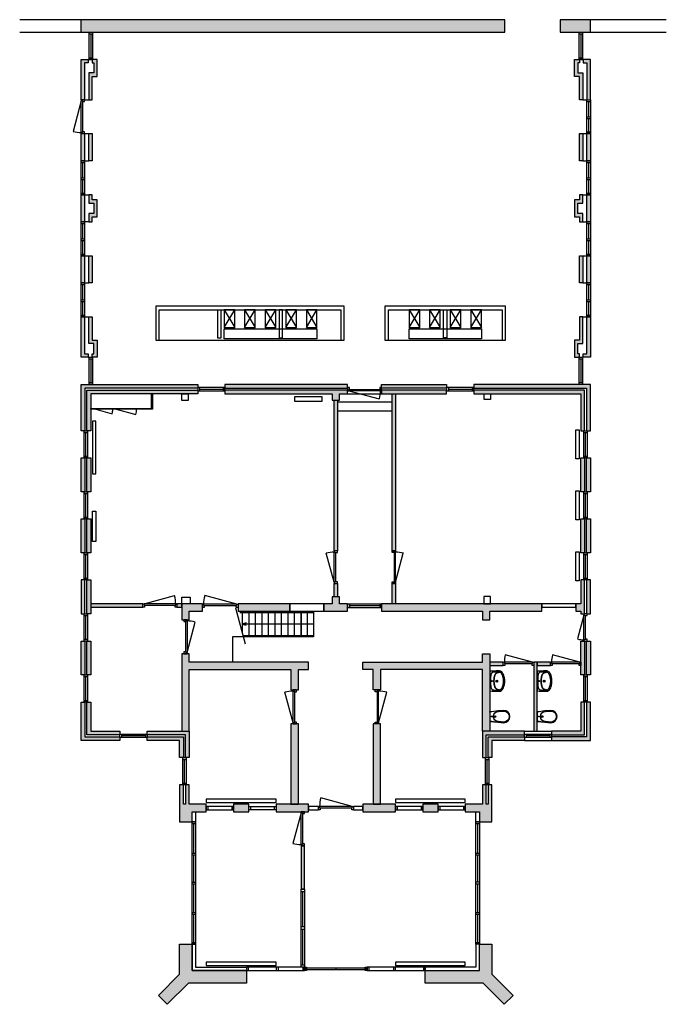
# Model space of a CAD drawing. Header units: millimetres. Extents: x 21289 to 40338, y 44386 to 73412.
import ezdxf

# ---------------------------------------------------------------- set-up
doc = ezdxf.new("R2010")
doc.units = ezdxf.units.MM
doc.header["$LTSCALE"] = 100
for name, color, linetype in [('AA21----_BUITENWAND', 252, 'Continuous'), ('AA22----_BINNENWAND', 254, 'Continuous'), ('AL21----_BUITENWAND', 3, 'Continuous'), ('AL22----_BINNENWAND', 2, 'Continuous'), ('AL24----_TRAPPEN', 7, 'Continuous'), ('AL31----_BUITENKOZIJNEN', 1, 'Continuous'), ('AL32----_BINNENKOZIJNEN', 1, 'Continuous'), ('AL51----_RADIATOREN', 8, 'Continuous'), ('AL72----_BALIE', 240, 'Continuous'), ('AL74----_SANITAIR', 7, 'Continuous')]:
    doc.layers.add(name, color=color, linetype=linetype)

# ---------------------------------------------------------------- blocks, each defined once
blk = doc.blocks.new('*U1')
at = {"layer": 'AL32----_BINNENKOZIJNEN'}
blk.add_lwpolyline([(-35, 50), (-962, 298)], dxfattribs=at)
for points in [[(-1030, 50), (-995, 50), (-995, 9), (-980, 9), (-980, -50), (-1030, -50)], [(-995, 9), (-35, 9), (-35, 50), (-995, 50)], [(-50, -50), (-50, 9), (-35, 9), (-35, 50), (0, 50), (0, -50)]]:
    blk.add_lwpolyline(points, close=True, dxfattribs=at)
blk.add_arc((-35, 50), 960, 165, 180, dxfattribs=at)
blk = doc.blocks.new('*U3')
at = {"layer": 'AL32----_BINNENKOZIJNEN'}
for points in [[(-1000, -50), (-965, -50), (-965, -9), (-950, -9), (-950, 50), (-1000, 50)], [(-50, 50), (-50, -9), (-35, -9), (-35, -50), (0, -50), (0, 50)], [(-965, -9), (-35, -9), (-35, -50), (-965, -50)]]:
    blk.add_lwpolyline(points, close=True, dxfattribs=at)
blk.add_lwpolyline([(-965, -50), (-67, -291)], dxfattribs=at)
blk.add_arc((-965, -50), 930, 345, 0, dxfattribs=at)
blk = doc.blocks.new('*U5')
at = {"layer": 'AL32----_BINNENKOZIJNEN'}
for points in [[(-1000, -50), (-965, -50), (-965, -9), (-950, -9), (-950, 50), (-1000, 50)], [(-50, 50), (-50, -9), (-35, -9), (-35, -50), (0, -50), (0, 50)], [(-965, -9), (-35, -9), (-35, -50), (-965, -50)]]:
    blk.add_lwpolyline(points, close=True, dxfattribs=at)
blk.add_lwpolyline([(-35, -50), (-933, -291)], dxfattribs=at)
blk.add_arc((-35, -50), 930, 180, 195, dxfattribs=at)
blk = doc.blocks.new('*U4')
at = {"layer": 'AL32----_BINNENKOZIJNEN'}
blk.add_lwpolyline([(-35, 50), (-933, 291)], dxfattribs=at)
for points in [[(-1000, 50), (-965, 50), (-965, 9), (-950, 9), (-950, -50), (-1000, -50)], [(-965, 9), (-35, 9), (-35, 50), (-965, 50)], [(-50, -50), (-50, 9), (-35, 9), (-35, 50), (0, 50), (0, -50)]]:
    blk.add_lwpolyline(points, close=True, dxfattribs=at)
blk.add_arc((-35, 50), 930, 165, 180, dxfattribs=at)
blk = doc.blocks.new('*U7')
at = {"layer": 'AL32----_BINNENKOZIJNEN'}
for points in [[(-900, 50), (-865, 50), (-865, 9), (-850, 9), (-850, -50), (-900, -50)], [(-865, 9), (-35, 9), (-35, 50), (-865, 50)], [(-50, -50), (-50, 9), (-35, 9), (-35, 50), (0, 50), (0, -50)]]:
    blk.add_lwpolyline(points, close=True, dxfattribs=at)
blk.add_lwpolyline([(-35, 50), (-837, 265)], dxfattribs=at)
blk.add_arc((-35, 50), 830, 165, 180, dxfattribs=at)
blk = doc.blocks.new('*U9')
at = {"layer": 'AL32----_BINNENKOZIJNEN'}
blk.add_lwpolyline([(-35, 50), (-982, 304)], dxfattribs=at)
for points in [[(-1050, 50), (-1015, 50), (-1015, 9), (-1000, 9), (-1000, -50), (-1050, -50)], [(-1015, 9), (-35, 9), (-35, 50), (-1015, 50)], [(-50, -50), (-50, 9), (-35, 9), (-35, 50), (0, 50), (0, -50)]]:
    blk.add_lwpolyline(points, close=True, dxfattribs=at)
blk.add_arc((-35, 50), 980, 165, 180.0038, dxfattribs=at)
blk = doc.blocks.new('*U10')
at = {"layer": 'AL32----_BINNENKOZIJNEN'}
blk.add_lwpolyline([(-965, 50), (-67, 291)], dxfattribs=at)
for points in [[(-1000, 50), (-965, 50), (-965, 9), (-950, 9), (-950, -50), (-1000, -50)], [(-965, 9), (-35, 9), (-35, 50), (-965, 50)], [(-50, -50), (-50, 9), (-35, 9), (-35, 50), (0, 50), (0, -50)]]:
    blk.add_lwpolyline(points, close=True, dxfattribs=at)
blk.add_arc((-965, 50), 930, 0, 15, dxfattribs=at)
blk = doc.blocks.new('*U12')
at = {"layer": 'AL31----_BUITENKOZIJNEN'}
for points in [[(-800, -50), (-765, -50), (-765, -9), (-750, -9), (-750, 50), (-800, 50)], [(-50, 50), (-50, -9), (-35, -9), (-35, -50), (0, -50), (0, 50)], [(-765, -9), (-35, -9), (-35, -50), (-765, -50)]]:
    blk.add_lwpolyline(points, close=True, dxfattribs=at)
blk.add_lwpolyline([(-765, -50), (-60, -239)], dxfattribs=at)
blk.add_arc((-765, -50), 730, 345, 0, dxfattribs=at)
blk = doc.blocks.new('*U14')
at = {"layer": 'AL31----_BUITENKOZIJNEN'}
for points in [[(-1000, -50), (-965, -50), (-965, -9), (-950, -9), (-950, 50), (-1000, 50)], [(-50, 50), (-50, -9), (-35, -9), (-35, -50), (0, -50), (0, 50)], [(-965, -9), (-35, -9), (-35, -50), (-965, -50)]]:
    blk.add_lwpolyline(points, close=True, dxfattribs=at)
blk.add_lwpolyline([(-965, -50), (-67, -291)], dxfattribs=at)
blk.add_arc((-965, -50), 930, 345, 0, dxfattribs=at)
blk = doc.blocks.new('*U16')
at = {"layer": 'AL32----_BINNENKOZIJNEN'}
for points in [[(-960, -50), (-925, -50), (-925, -9), (-910, -9), (-910, 50), (-960, 50)], [(-50, 50), (-50, -9), (-35, -9), (-35, -50), (0, -50), (0, 50)], [(-925, -9), (-35, -9), (-35, -50), (-925, -50)]]:
    blk.add_lwpolyline(points, close=True, dxfattribs=at)
blk.add_lwpolyline([(-35, -50), (-895, -280)], dxfattribs=at)
blk.add_arc((-35, -50), 890, 180, 195, dxfattribs=at)
blk = doc.blocks.new('*U17')
at = {"layer": 'AL32----_BINNENKOZIJNEN'}
for points in [[(-960, 50), (-925, 50), (-925, 9), (-910, 9), (-910, -50), (-960, -50)], [(-925, 9), (-35, 9), (-35, 50), (-925, 50)], [(-50, -50), (-50, 9), (-35, 9), (-35, 50), (0, 50), (0, -50)]]:
    blk.add_lwpolyline(points, close=True, dxfattribs=at)
blk.add_lwpolyline([(-35, 50), (-895, 280)], dxfattribs=at)
blk.add_arc((-35, 50), 890, 165, 180, dxfattribs=at)
blk = doc.blocks.new('*U19')
at = {"layer": 'AL31----_BUITENKOZIJNEN'}
for points in [[(-1800, 50), (-1765, 50), (-1765, -50), (-1800, -50)], [(-1765, 21), (-1765, -21), (-35, -21), (-35, 21)], [(-35, 50), (0, 50), (0, -50), (-35, -50)]]:
    blk.add_lwpolyline(points, close=True, dxfattribs=at)
blk.add_lwpolyline([(-900, 21), (-900, -21)], dxfattribs=at)
blk = doc.blocks.new('WC 17 (R)')
at = {"layer": 'AL74----_SANITAIR'}
for points in [[(407, 182), (232, 169), (0, 125), (0, -125), (232, -169), (408, -182, 0.999913)], [(62, 0, -1), (37, 0, -1)], [(250, 150), (407, 162, -1), (407, -162), (250, -150, -1)], [(175, 0, -1), (125, 0, -1)]]:
    blk.add_lwpolyline(points, format="xyb", close=True, dxfattribs=at)
for points in [[(0, 125), (0, 150), (232, 169)], [(0, -125), (0, -150), (232, -169)]]:
    blk.add_lwpolyline(points, dxfattribs=at)
blk = doc.blocks.new('WT 04 (R)')
at = {"color": 3}
for centre, radius, start, end in [((266, 164), 136, 44.6333, 93.716), ((257, 300), 1.091783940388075e-11, 92.5317, 90.2017)]:
    blk.add_arc(centre, radius, start, end, dxfattribs=at)
at = {"layer": 'AL74----_SANITAIR'}
for points in [[(257, 300, 0.030203), (0, 289), (0, -289, 0.030203), (257, -300, 0.217499), (363, -260, 0.107077), (423, -127, 0.043293), (438, -11), (438, 11, 0.043293), (423, 127, 0.107077), (363, 260, 0.217499)], [(72, 0, -1), (41, 0, -1)], [(233, 0, -1), (176, 0, -1)], [(227, 0, -1), (182, 0, -1)]]:
    blk.add_lwpolyline(points, format="xyb", close=True, dxfattribs=at)
for points in [[(119, 20), (120, 34), (121, 47), (122, 58), (123, 68), (124, 76), (125, 84), (126, 91), (127, 98), (128, 104), (129, 111), (130, 116), (131, 122), (132, 127), (133, 132), (134, 138), (136, 143), (137, 147), (139, 152), (140, 157), (142, 162), (143, 166), (145, 171), (146, 175), (148, 180), (150, 184), (152, 188), (154, 192), (156, 196), (158, 200), (160, 204), (163, 208), (166, 211), (169, 215), (172, 218), (175, 221), (178, 224), (181, 227), (185, 230), (188, 233), (192, 235), (195, 238), (199, 240), (203, 242), (206, 245), (211, 247), (215, 248), (220, 250), (225, 252), (230, 254), (236, 256), (243, 257), (251, 259), (259, 260), (269, 261), (279, 263), (277, 263), (272, 264), (267, 264), (261, 265), (255, 265), (249, 266), (242, 266), (235, 267), (227, 267), (219, 267), (211, 267), (203, 267), (195, 267), (187, 268), (180, 267), (172, 267), (164, 267), (157, 267), (150, 267), (143, 267), (137, 267), (130, 266), (125, 266), (119, 266), (115, 266), (110, 265), (106, 265), (102, 265), (98, 264), (94, 263), (91, 263), (88, 262), (84, 261), (81, 260), (79, 258), (76, 257), (73, 255), (70, 254), (67, 252), (65, 250), (62, 248), (59, 245), (57, 243), (54, 240), (52, 238), (49, 235), (47, 232), (44, 228), (42, 225), (40, 221), (38, 217), (36, 213), (35, 209), (33, 204), (31, 200), (30, 195), (29, 190), (28, 184), (27, 179), (26, 172), (25, 166), (24, 159), (23, 151), (22, 143), (22, 135), (21, 126), (21, 117), (20, 108), (20, 98), (20, 88), (20, 78), (20, 68), (19, 58), (19, 48), (19, 39), (19, 31), (19, 23), (19, 17), (19, 12), (19, 9), (19, 6), (19, 2), (19, -1), (19, -12), (19, -24), (20, -37), (20, -50), (20, -64), (20, -77), (21, -89), (21, -101), (22, -112), (22, -122), (23, -131), (23, -140), (24, -148), (25, -155), (26, -162), (27, -169), (28, -175), (29, -181), (30, -186), (31, -191), (33, -196), (34, -201), (36, -205), (38, -209), (40, -213), (42, -217), (44, -221), (46, -224), (48, -228), (51, -231), (53, -234), (56, -237), (58, -239), (61, -242), (64, -244), (66, -246), (69, -248), (72, -250), (75, -251), (77, -253), (80, -254), (83, -256), (86, -257), (89, -258), (92, -259), (96, -259), (99, -260), (103, -260), (107, -261), (112, -261), (116, -262), (121, -262), (126, -262), (132, -262), (138, -262), (145, -262), (151, -263), (158, -263), (166, -263), (173, -263), (181, -263), (189, -263), (197, -263), (205, -263), (213, -262), (221, -262), (229, -262), (236, -262), (243, -261), (250, -261), (257, -260), (263, -260), (268, -259), (273, -258), (278, -258), (281, -257), (271, -256), (261, -255), (252, -254), (244, -252), (238, -251), (232, -249), (226, -247), (221, -245), (216, -244), (212, -242), (208, -240), (204, -238), (200, -235), (197, -233), (193, -231), (190, -228), (186, -226), (183, -223), (179, -220), (176, -217), (173, -214), (170, -210), (167, -207), (164, -203), (162, -200), (159, -196), (157, -192), (155, -188), (153, -184), (151, -179), (149, -175), (147, -171), (146, -166), (144, -162), (143, -157), (141, -153), (139, -148), (138, -143), (137, -138), (135, -133), (134, -128), (133, -123), (132, -118), (131, -112), (129, -106), (128, -100), (127, -94), (126, -87), (125, -80), (124, -72), (123, -63), (122, -54), (121, -43), (120, -30), (119, -16), (118, 2)], [(401, -31), (402, -25), (402, -19), (402, -12), (402, -5), (402, 3), (402, 11), (402, 18), (402, 25), (401, 31), (401, 37), (401, 44), (400, 50), (399, 56), (399, 61), (398, 67), (397, 73), (396, 79), (394, 85), (393, 91), (392, 96), (391, 102), (389, 108), (388, 113), (387, 119), (386, 125), (384, 130), (383, 136), (381, 141), (380, 146), (378, 152), (376, 157), (374, 162), (372, 168), (370, 173), (368, 178), (365, 183), (363, 188), (361, 194), (358, 199), (356, 204), (353, 208), (350, 213), (347, 218), (344, 222), (341, 226), (338, 230), (335, 234), (332, 237), (329, 240), (326, 243), (323, 245), (319, 248), (316, 250), (313, 252), (310, 253), (307, 255), (304, 256), (300, 258), (297, 259), (293, 260), (290, 261), (286, 261), (281, 262), (279, 263), (269, 261), (259, 260), (251, 259), (243, 257), (236, 256), (230, 254), (225, 252), (220, 250), (215, 248), (211, 247), (206, 245), (203, 242), (199, 240), (195, 238), (192, 235), (188, 233), (185, 230), (181, 227), (178, 224), (175, 221), (172, 218), (169, 215), (166, 211), (163, 208), (160, 204), (158, 200), (156, 196), (154, 192), (152, 188), (150, 184), (148, 180), (146, 175), (145, 171), (143, 166), (142, 162), (140, 157), (139, 152), (137, 147), (136, 143), (134, 138), (133, 132), (132, 127), (131, 122), (130, 116), (129, 111), (128, 104), (127, 98), (126, 91), (125, 84), (124, 76), (123, 68), (122, 58), (121, 47), (120, 34), (119, 20), (118, 2), (119, -16), (120, -30), (121, -43), (122, -54), (123, -63), (124, -72), (125, -80), (126, -87), (127, -94), (128, -100), (129, -106), (131, -112), (132, -118), (133, -123), (134, -128), (135, -133), (137, -138), (138, -143), (139, -148), (141, -153), (143, -157), (144, -162), (146, -166), (147, -171), (149, -175), (151, -179), (153, -184), (155, -188), (157, -192), (159, -196), (162, -200), (164, -203), (167, -207), (170, -210), (173, -214), (176, -217), (179, -220), (183, -223), (186, -226), (190, -228), (193, -231), (197, -233), (200, -235), (204, -238), (208, -240), (212, -242), (216, -244), (221, -245), (226, -247), (232, -249), (238, -251), (244, -252), (252, -254), (261, -255), (271, -256), (281, -257), (283, -257), (287, -256), (291, -255), (295, -254), (299, -253), (302, -252), (305, -251), (308, -250), (312, -248), (315, -246), (318, -244), (321, -242), (324, -240), (327, -237), (330, -234), (334, -231), (337, -228), (340, -224), (343, -221), (346, -216), (349, -212), (351, -208), (354, -203), (357, -198), (359, -193), (362, -188), (364, -183), (367, -178), (369, -172), (371, -167), (373, -162), (375, -157), (377, -151), (379, -146), (380, -141), (382, -135), (384, -130), (385, -124), (386, -119), (388, -113), (389, -108), (390, -102), (391, -96), (393, -91), (394, -85), (395, -79), (396, -73), (397, -67), (398, -61), (399, -55), (400, -50), (400, -44), (401, -38)]]:
    blk.add_lwpolyline(points, close=True, dxfattribs=at)

msp = doc.modelspace()

# ---------------------------------------------------------------- hatches: boundary and pattern name
at = {"layer": 'AA21----_BUITENWAND'}
for points in [[(35577, 73412), (23101, 73412), (23101, 73042), (35577, 73042)], [(38102, 73412), (37207, 73412), (37207, 73042), (38102, 73042)]]:
    msp.add_hatch(color=256, dxfattribs=at).paths.add_polyline_path(points)
h = msp.add_hatch(color=256, dxfattribs=at)
h.paths.add_polyline_path([(27336, 62492), (27336, 62382), (30491, 62382), (30491, 62192), (30711, 62192), (30711, 62382), (30951, 62382), (30951, 62492)])
h.paths.add_polyline_path([(27336, 62662), (27336, 62552), (30951, 62552), (30951, 62662)])
h.paths.add_polyline_path([(31951, 62492), (31951, 62382), (33867, 62382), (33867, 62492)])
h.paths.add_polyline_path([(31951, 62662), (33867, 62662), (33867, 62552), (31951, 62552)])
h.paths.add_polyline_path([(34667, 62492), (34667, 62382), (37822, 62382), (37822, 61296), (37932, 61296), (37932, 62492)], flags=17)
h.paths.add_polyline_path([(34667, 62662), (34667, 62552), (37992, 62552), (37992, 61296), (38102, 61296), (38102, 62662)])
h.paths.add_polyline_path([(33163, 50282), (33163, 50062), (33617, 50062), (33617, 50282)])
h.paths.add_polyline_path([(31401, 50282), (31401, 50062), (32363, 50062), (32363, 50282)])
h.paths.add_polyline_path([(28840, 50282), (28840, 50062), (29801, 50062), (29801, 50282)])
h.paths.add_polyline_path([(27586, 50282), (27586, 50062), (28040, 50062), (28040, 50282)])
h.paths.add_polyline_path([(26001, 49762), (26371, 49762), (26371, 50062), (26786, 50062), (26786, 50282), (26281, 50282), (26281, 50857), (26171, 50857), (26171, 50282), (26111, 50282), (26111, 50857), (26001, 50857)])
h.paths.add_polyline_path([(25043, 52162), (25043, 52272), (26111, 52272), (26111, 51657), (26001, 51657), (26001, 52162)], flags=17)
h.paths.add_polyline_path([(25043, 52442), (26281, 52442), (26281, 51657), (26171, 51657), (26171, 52332), (25043, 52332)])
h.paths.add_polyline_path([(23101, 53296), (23211, 53296), (23211, 52272), (24243, 52272), (24243, 52162), (23101, 52162)])
h.paths.add_polyline_path([(23271, 53296), (23381, 53296), (23381, 52442), (24243, 52442), (24243, 52332), (23271, 52332)], flags=0)
h.paths.add_polyline_path([(23101, 55096), (23211, 55096), (23211, 54096), (23101, 54096)])
h.paths.add_polyline_path([(23271, 55096), (23381, 55096), (23381, 54096), (23271, 54096)])
h.paths.add_polyline_path([(23101, 55896), (23211, 55896), (23211, 56896), (23101, 56896)])
h.paths.add_polyline_path([(23271, 56896), (23381, 56896), (23381, 55896), (23271, 55896)])
h.paths.add_polyline_path([(23211, 57696), (23101, 57696), (23101, 58696), (23211, 58696)])
h.paths.add_polyline_path([(23271, 58696), (23381, 58696), (23381, 57696), (23271, 57696)])
h.paths.add_polyline_path([(23101, 60496), (23211, 60496), (23211, 59496), (23101, 59496)])
h.paths.add_polyline_path([(23271, 60496), (23381, 60496), (23381, 59496), (23271, 59496)])
h.paths.add_polyline_path([(37992, 60496), (38102, 60496), (38102, 59496), (37992, 59496)])
h.paths.add_polyline_path([(37822, 60496), (37932, 60496), (37932, 59496), (37822, 59496)])
h.paths.add_polyline_path([(37992, 58696), (38102, 58696), (38102, 57696), (37992, 57696)])
h.paths.add_polyline_path([(37822, 58696), (37932, 58696), (37932, 57696), (37822, 57696)])
h.paths.add_polyline_path([(38102, 56896), (37992, 56896), (37992, 55896), (38102, 55896)])
h.paths.add_polyline_path([(37932, 56896), (37822, 56896), (37822, 56192), (37672, 56192), (37672, 55972), (37822, 55972), (37822, 55896), (37932, 55896)])
h.paths.add_polyline_path([(37992, 55096), (38102, 55096), (38102, 54096), (37992, 54096)])
h.paths.add_polyline_path([(37822, 55096), (37932, 55096), (37932, 54096), (37822, 54096)])
h.paths.add_polyline_path([(38102, 53296), (37992, 53296), (37992, 52272), (36960, 52272), (36960, 52162), (38102, 52162)])
h.paths.add_polyline_path([(37932, 53296), (37822, 53296), (37822, 52442), (36960, 52442), (36960, 52332), (37932, 52332)], flags=17)
h.paths.add_polyline_path([(36160, 52272), (36160, 52162), (35202, 52162), (35202, 51657), (35092, 51657), (35092, 52272)], flags=17)
h.paths.add_polyline_path([(36160, 52442), (34922, 52442), (34922, 51657), (35032, 51657), (35032, 52332), (36160, 52332)])
h.paths.add_polyline_path([(34417, 50282), (34417, 50062), (34832, 50062), (34832, 49762), (35202, 49762), (35202, 50857), (35092, 50857), (35092, 50282), (35032, 50282), (35032, 50857), (34922, 50857), (34922, 50282)])
h.paths.add_polyline_path([(26536, 62492), (26536, 62382), (23381, 62382), (23381, 61296), (23271, 61296), (23271, 62492)], flags=17)
h.paths.add_polyline_path([(26536, 62662), (26536, 62552), (23211, 62552), (23211, 61296), (23101, 61296), (23101, 62662)])
h.paths.add_polyline_path([(33232, 45012), (33232, 45382), (34832, 45382), (34832, 46162), (35202, 46162), (35202, 45273), (35828, 44648), (35566, 44386), (34941, 45012)])
h.paths.add_polyline_path([(26001, 46162), (26371, 46162), (26371, 45382), (27971, 45382), (27971, 45012), (26262, 45012), (25636, 44386), (25375, 44648), (26001, 45273)])
h.paths.add_polyline_path([(23321, 67452), (23421, 67452), (23421, 67602), (23571, 67602), (23571, 68102), (23421, 68102), (23421, 68252), (23321, 68252), (23321, 68002), (23471, 68002), (23471, 67702), (23321, 67702)])
h.paths.add_polyline_path([(23101, 68252), (23201, 68252), (23201, 67452), (23101, 67452)])
h.paths.add_polyline_path([(23321, 66452), (23421, 66452), (23421, 65652), (23321, 65652)])
h.paths.add_polyline_path([(23101, 66452), (23201, 66452), (23201, 65652), (23101, 65652)])
h.paths.add_polyline_path([(23321, 64652), (23421, 64652), (23421, 63962), (23571, 63962), (23571, 63462), (23421, 63462), (23421, 63562), (23471, 63562), (23471, 63862), (23321, 63862)])
h.paths.add_polyline_path([(23101, 64652), (23201, 64652), (23201, 63562), (23309, 63562), (23309, 63462), (23101, 63462)])
h.paths.add_polyline_path([(23321, 70052), (23421, 70052), (23421, 69252), (23321, 69252)])
h.paths.add_polyline_path([(23101, 70052), (23201, 70052), (23201, 69252), (23101, 69252)])
h.paths.add_polyline_path([(23571, 72242), (23421, 72242), (23421, 72142), (23471, 72142), (23471, 71842), (23321, 71842), (23321, 71052), (23421, 71052), (23421, 71742), (23571, 71742)])
h.paths.add_polyline_path([(23101, 72242), (23309, 72242), (23309, 72142), (23201, 72142), (23201, 71052), (23101, 71052)])
h.paths.add_polyline_path([(38102, 72242), (37894, 72242), (37894, 72142), (38002, 72142), (38002, 71052), (38102, 71052)])
h.paths.add_polyline_path([(37632, 72242), (37782, 72242), (37782, 72142), (37732, 72142), (37732, 71842), (37882, 71842), (37882, 71052), (37782, 71052), (37782, 71742), (37632, 71742)])
h.paths.add_polyline_path([(38002, 70052), (38102, 70052), (38102, 69252), (38002, 69252)])
h.paths.add_polyline_path([(37782, 70052), (37882, 70052), (37882, 69252), (37782, 69252)])
h.paths.add_polyline_path([(38002, 68252), (38102, 68252), (38102, 67452), (38002, 67452)])
h.paths.add_polyline_path([(37882, 68252), (37782, 68252), (37782, 68102), (37632, 68102), (37632, 67602), (37782, 67602), (37782, 67452), (37882, 67452), (37882, 67702), (37732, 67702), (37732, 68002), (37882, 68002)])
h.paths.add_polyline_path([(38002, 66452), (38102, 66452), (38102, 65652), (38002, 65652)])
h.paths.add_polyline_path([(37782, 66452), (37882, 66452), (37882, 65652), (37782, 65652)])
h.paths.add_polyline_path([(38002, 64652), (38102, 64652), (38102, 63462), (37894, 63462), (37894, 63562), (38002, 63562)])
h.paths.add_polyline_path([(37882, 64652), (37782, 64652), (37782, 63962), (37632, 63962), (37632, 63462), (37782, 63462), (37782, 63562), (37732, 63562), (37732, 63862), (37882, 63862)])
at = {"layer": 'AA22----_BINNENWAND'}
h = msp.add_hatch(color=256, dxfattribs=at)
h.paths.add_polyline_path([(23381, 56192), (23381, 56092), (24920, 56092), (24920, 56192)])
h.paths.add_polyline_path([(30551, 62192), (30651, 62192), (30651, 57752), (30551, 57752)])
h.paths.add_polyline_path([(32261, 62382), (32361, 62382), (32361, 57752), (32261, 57752)])
h.paths.add_polyline_path([(32261, 56792), (32361, 56792), (32361, 56192), (32261, 56192)])
h.paths.add_polyline_path([(30551, 56792), (30651, 56792), (30651, 56395), (30551, 56395)])
h.paths.add_polyline_path([(36432, 52442), (36532, 52442), (36532, 54472), (36432, 54472)])
h.paths.add_polyline_path([(35142, 54472), (35142, 54372), (35532, 54372), (35532, 54472)])
h.paths.add_polyline_path([(36532, 54372), (36922, 54372), (36922, 54472), (36532, 54472)])
h.paths.add_polyline_path([(25920, 56192), (25920, 56092), (26061, 56092), (26061, 56192)])
h = msp.add_hatch(color=256, dxfattribs=at)
h.paths.add_polyline_path([(31951, 56192), (31951, 55972), (34922, 55972), (34922, 55722), (35142, 55722), (35142, 55972), (36672, 55972), (36672, 56192)])
h.paths.add_polyline_path([(29251, 56192), (27721, 56192), (27721, 55972), (29251, 55972)])
h.paths.add_polyline_path([(30251, 56192), (30251, 55972), (30951, 55972), (30951, 56192), (30711, 56192), (30711, 56395), (30491, 56395), (30491, 56192)])
h.paths.add_polyline_path([(26061, 56192), (26061, 55722), (26281, 55722), (26281, 55972), (26671, 55972), (26671, 56192)])
h.paths.add_polyline_path([(26061, 52442), (26281, 52442), (26281, 54252), (29281, 54252), (29281, 53652), (29501, 53652), (29501, 54252), (29801, 54252), (29801, 54472), (26281, 54472), (26281, 54722), (26061, 54722)])
h.paths.add_polyline_path([(35142, 52442), (34922, 52442), (34922, 54252), (31922, 54252), (31922, 53652), (31702, 53652), (31702, 54252), (31401, 54252), (31401, 54472), (34922, 54472), (34922, 54722), (35142, 54722)])
h.paths.add_polyline_path([(31702, 50282), (31922, 50282), (31922, 52652), (31702, 52652)])
h.paths.add_polyline_path([(29281, 50282), (29501, 50282), (29501, 52652), (29281, 52652)])
msp.add_hatch(color=256, dxfattribs=at).paths.add_polyline_path([(29577, 47782), (29677, 47782), (29677, 49062), (29577, 49062)])

# ---------------------------------------------------------------- linework, layer by layer
at = {"layer": 'AA21----_BUITENWAND'}
for p, q in [((23101, 73042), (23101, 73412)), ((38102, 73042), (38102, 73412))]:
    msp.add_line(p, q, dxfattribs=at)
at = {"layer": 'AL21----_BUITENWAND'}
for points in [[(21289, 73042), (35577, 73042), (35577, 73412), (21289, 73412)], [(40338, 73412), (37207, 73412), (37207, 73042), (40338, 73042)], [(23309, 72242), (23421, 72242)], [(37782, 72242), (37894, 72242)], [(23201, 71052), (23321, 71052)], [(37882, 71052), (38002, 71052)], [(23201, 70052), (23321, 70052)], [(37882, 70052), (38002, 70052)], [(23201, 69252), (23321, 69252)], [(37882, 69252), (38002, 69252)], [(23201, 68252), (23321, 68252)], [(37882, 68252), (38002, 68252)], [(23321, 67452), (23201, 67452)], [(37882, 67452), (38002, 67452)], [(23201, 66452), (23321, 66452)], [(37882, 66452), (38002, 66452)], [(23201, 65652), (23321, 65652)], [(37882, 65652), (38002, 65652)], [(23201, 64652), (23321, 64652)], [(37882, 64652), (38002, 64652)], [(23309, 63462), (23421, 63462)], [(37782, 63462), (37894, 63462)]]:
    msp.add_lwpolyline(points, dxfattribs=at)
for points in [[(23101, 72242), (23309, 72242), (23309, 72142), (23201, 72142), (23201, 71052), (23101, 71052)], [(23571, 72242), (23421, 72242), (23421, 72142), (23471, 72142), (23471, 71842), (23321, 71842), (23321, 71052), (23421, 71052), (23421, 71742), (23571, 71742)], [(37632, 72242), (37782, 72242), (37782, 72142), (37732, 72142), (37732, 71842), (37882, 71842), (37882, 71052), (37782, 71052), (37782, 71742), (37632, 71742)], [(38102, 72242), (37894, 72242), (37894, 72142), (38002, 72142), (38002, 71052), (38102, 71052)], [(23101, 70052), (23201, 70052), (23201, 69252), (23101, 69252)], [(23321, 70052), (23421, 70052), (23421, 69252), (23321, 69252)], [(37782, 70052), (37882, 70052), (37882, 69252), (37782, 69252)], [(38002, 70052), (38102, 70052), (38102, 69252), (38002, 69252)], [(23101, 68252), (23201, 68252), (23201, 67452), (23101, 67452)], [(23321, 67452), (23421, 67452), (23421, 67602), (23571, 67602), (23571, 68102), (23421, 68102), (23421, 68252), (23321, 68252), (23321, 68002), (23471, 68002), (23471, 67702), (23321, 67702)], [(37882, 68252), (37782, 68252), (37782, 68102), (37632, 68102), (37632, 67602), (37782, 67602), (37782, 67452), (37882, 67452), (37882, 67702), (37732, 67702), (37732, 68002), (37882, 68002)], [(38002, 68252), (38102, 68252), (38102, 67452), (38002, 67452)], [(23101, 66452), (23201, 66452), (23201, 65652), (23101, 65652)], [(23321, 66452), (23421, 66452), (23421, 65652), (23321, 65652)], [(37782, 66452), (37882, 66452), (37882, 65652), (37782, 65652)], [(38002, 66452), (38102, 66452), (38102, 65652), (38002, 65652)], [(23101, 64652), (23201, 64652), (23201, 63562), (23309, 63562), (23309, 63462), (23101, 63462)], [(23321, 64652), (23421, 64652), (23421, 63962), (23571, 63962), (23571, 63462), (23421, 63462), (23421, 63562), (23471, 63562), (23471, 63862), (23321, 63862)], [(37882, 64652), (37782, 64652), (37782, 63962), (37632, 63962), (37632, 63462), (37782, 63462), (37782, 63562), (37732, 63562), (37732, 63862), (37882, 63862)], [(38002, 64652), (38102, 64652), (38102, 63462), (37894, 63462), (37894, 63562), (38002, 63562)], [(26536, 62662), (26536, 62552), (23211, 62552), (23211, 61296), (23101, 61296), (23101, 62662)], [(26536, 62492), (26536, 62382), (23381, 62382), (23381, 61296), (23271, 61296), (23271, 62492)], [(27336, 62662), (27336, 62552), (30951, 62552), (30951, 62662)], [(27336, 62492), (27336, 62382), (30491, 62382), (30491, 62192), (30711, 62192), (30711, 62382), (30951, 62382), (30951, 62492)], [(31951, 62662), (33867, 62662), (33867, 62552), (31951, 62552)], [(31951, 62492), (31951, 62382), (33867, 62382), (33867, 62492)], [(34667, 62662), (34667, 62552), (37992, 62552), (37992, 61296), (38102, 61296), (38102, 62662)], [(34667, 62492), (34667, 62382), (37822, 62382), (37822, 61296), (37932, 61296), (37932, 62492)], [(23101, 60496), (23211, 60496), (23211, 59496), (23101, 59496)], [(23271, 60496), (23381, 60496), (23381, 59496), (23271, 59496)], [(37822, 60496), (37932, 60496), (37932, 59496), (37822, 59496)], [(37992, 60496), (38102, 60496), (38102, 59496), (37992, 59496)], [(23211, 57696), (23101, 57696), (23101, 58696), (23211, 58696)], [(23271, 58696), (23381, 58696), (23381, 57696), (23271, 57696)], [(37822, 58696), (37932, 58696), (37932, 57696), (37822, 57696)], [(37992, 58696), (38102, 58696), (38102, 57696), (37992, 57696)], [(23101, 55896), (23211, 55896), (23211, 56896), (23101, 56896)], [(23271, 56896), (23381, 56896), (23381, 55896), (23271, 55896)], [(37932, 56896), (37822, 56896), (37822, 56192), (37672, 56192), (37672, 55972), (37822, 55972), (37822, 55896), (37932, 55896)], [(38102, 56896), (37992, 56896), (37992, 55896), (38102, 55896)], [(23101, 55096), (23211, 55096), (23211, 54096), (23101, 54096)], [(23271, 55096), (23381, 55096), (23381, 54096), (23271, 54096)], [(37822, 55096), (37932, 55096), (37932, 54096), (37822, 54096)], [(37992, 55096), (38102, 55096), (38102, 54096), (37992, 54096)], [(23101, 53296), (23211, 53296), (23211, 52272), (24243, 52272), (24243, 52162), (23101, 52162)], [(23271, 53296), (23381, 53296), (23381, 52442), (24243, 52442), (24243, 52332), (23271, 52332)], [(37932, 53296), (37822, 53296), (37822, 52442), (36960, 52442), (36960, 52332), (37932, 52332)], [(38102, 53296), (37992, 53296), (37992, 52272), (36960, 52272), (36960, 52162), (38102, 52162)], [(25043, 52442), (26281, 52442), (26281, 51657), (26171, 51657), (26171, 52332), (25043, 52332)], [(25043, 52162), (25043, 52272), (26111, 52272), (26111, 51657), (26001, 51657), (26001, 52162)], [(36160, 52442), (34922, 52442), (34922, 51657), (35032, 51657), (35032, 52332), (36160, 52332)], [(36160, 52272), (36160, 52162), (35202, 52162), (35202, 51657), (35092, 51657), (35092, 52272)], [(26001, 49762), (26371, 49762), (26371, 50062), (26786, 50062), (26786, 50282), (26281, 50282), (26281, 50857), (26171, 50857), (26171, 50282), (26111, 50282), (26111, 50857), (26001, 50857)], [(34417, 50282), (34417, 50062), (34832, 50062), (34832, 49762), (35202, 49762), (35202, 50857), (35092, 50857), (35092, 50282), (35032, 50282), (35032, 50857), (34922, 50857), (34922, 50282)], [(27586, 50282), (27586, 50062), (28040, 50062), (28040, 50282)], [(28840, 50282), (28840, 50062), (29801, 50062), (29801, 50282)], [(31401, 50282), (31401, 50062), (32363, 50062), (32363, 50282)], [(33163, 50282), (33163, 50062), (33617, 50062), (33617, 50282)], [(26001, 46162), (26371, 46162), (26371, 45382), (27971, 45382), (27971, 45012), (26262, 45012), (25636, 44386), (25375, 44648), (26001, 45273)], [(33232, 45012), (33232, 45382), (34832, 45382), (34832, 46162), (35202, 46162), (35202, 45273), (35828, 44648), (35566, 44386), (34941, 45012)]]:
    msp.add_lwpolyline(points, close=True, dxfattribs=at)
at = {"layer": 'AL22----_BINNENWAND'}
for points in [[(26251, 62382), (26251, 62182), (26061, 62182), (26061, 62382)], [(30551, 62192), (30651, 62192), (30651, 57752), (30551, 57752)], [(32261, 62382), (32361, 62382), (32361, 57752), (32261, 57752)], [(35162, 62382), (35162, 62212), (34972, 62212), (34972, 62382)], [(30551, 56792), (30651, 56792), (30651, 56395), (30551, 56395)], [(32261, 56792), (32361, 56792), (32361, 56192), (32261, 56192)], [(26061, 56192), (26061, 56392), (26311, 56392), (26311, 56192)], [(30251, 56192), (30251, 55972), (30951, 55972), (30951, 56192), (30711, 56192), (30711, 56395), (30491, 56395), (30491, 56192)], [(35162, 56192), (35162, 56412), (34962, 56412), (34962, 56192)], [(23381, 56192), (23381, 56092), (24920, 56092), (24920, 56192)], [(25920, 56192), (25920, 56092), (26061, 56092), (26061, 56192)], [(26061, 56192), (26061, 55722), (26281, 55722), (26281, 55972), (26671, 55972), (26671, 56192)], [(29251, 56192), (27721, 56192), (27721, 55972), (29251, 55972)], [(30251, 56192), (29251, 56192), (29251, 55972), (30251, 55972)], [(31951, 56192), (31951, 55972), (34922, 55972), (34922, 55722), (35142, 55722), (35142, 55972), (36672, 55972), (36672, 56192)], [(26061, 52442), (26281, 52442), (26281, 54252), (29281, 54252), (29281, 53652), (29501, 53652), (29501, 54252), (29801, 54252), (29801, 54472), (26281, 54472), (26281, 54722), (26061, 54722)], [(35142, 52442), (34922, 52442), (34922, 54252), (31922, 54252), (31922, 53652), (31702, 53652), (31702, 54252), (31401, 54252), (31401, 54472), (34922, 54472), (34922, 54722), (35142, 54722)], [(35142, 54472), (35142, 54372), (35532, 54372), (35532, 54472)], [(36432, 52442), (36532, 52442), (36532, 54472), (36432, 54472)], [(36532, 54372), (36922, 54372), (36922, 54472), (36532, 54472)], [(29281, 50282), (29501, 50282), (29501, 52652), (29281, 52652)], [(31702, 50282), (31922, 50282), (31922, 52652), (31702, 52652)], [(29577, 47782), (29677, 47782), (29677, 49062), (29577, 49062)]]:
    msp.add_lwpolyline(points, close=True, dxfattribs=at)
for points in [[(36160, 52442), (36960, 52442)], [(36160, 52162), (36960, 52162)], [(29677, 47782), (29577, 47782)]]:
    msp.add_lwpolyline(points, dxfattribs=at)
at = {"layer": 'AL24----_TRAPPEN'}
for points in [[(32261, 62132), (30651, 62132)], [(30951, 62382), (31951, 62382)], [(30651, 61882), (32261, 61882)], [(27647, 56069), (27929, 55014)], [(27778, 55932), (29949, 55932), (29949, 55222), (27561, 55222), (27561, 54472)], [(27848, 55932), (27848, 55320)], [(28039, 55932), (28039, 55262)], [(28230, 55932), (28230, 55262)], [(28421, 55932), (28421, 55262)], [(28612, 55932), (28612, 55262)], [(28803, 55932), (28803, 55262)], [(28994, 55932), (28994, 55262)], [(29185, 55932), (29185, 55262)], [(29376, 55932), (29376, 55262)], [(29567, 55932), (29567, 55262)], [(29581, 55932), (29581, 55222)], [(29758, 55932), (29758, 55262)], [(29949, 55972), (29949, 55932)], [(27964, 55628), (27848, 55597), (27964, 55565)], [(29949, 55597), (27848, 55597)], [(27863, 55262), (29949, 55262)]]:
    msp.add_lwpolyline(points, dxfattribs=at)
at = {"layer": 'AL31----_BUITENKOZIJNEN'}
for points in [[(23336, 73042), (23436, 73042), (23436, 72242), (23336, 72242)], [(37767, 73042), (37867, 73042), (37867, 72242), (37767, 72242)], [(38002, 71052), (38102, 71052), (38102, 70052), (38002, 70052)], [(23101, 69252), (23201, 69252), (23201, 68252), (23101, 68252)], [(38002, 69252), (38102, 69252), (38102, 68252), (38002, 68252)], [(23101, 67452), (23201, 67452), (23201, 66452), (23101, 66452)], [(38002, 67452), (38102, 67452), (38102, 66452), (38002, 66452)], [(23101, 65652), (23201, 65652), (23201, 64652), (23101, 64652)], [(38002, 65652), (38102, 65652), (38102, 64652), (38002, 64652)], [(23336, 63462), (23436, 63462), (23436, 62662), (23336, 62662)], [(37767, 63462), (37867, 63462), (37867, 62662), (37767, 62662)], [(26536, 62572), (26536, 62472), (27336, 62472), (27336, 62572)], [(33867, 62572), (33867, 62472), (34667, 62472), (34667, 62572)], [(23191, 61296), (23291, 61296), (23291, 60496), (23191, 60496)], [(37912, 61296), (38012, 61296), (38012, 60496), (37912, 60496)], [(23191, 59496), (23291, 59496), (23291, 58696), (23191, 58696)], [(37912, 59496), (38012, 59496), (38012, 58696), (37912, 58696)], [(23191, 57696), (23291, 57696), (23291, 56896), (23191, 56896)], [(37912, 57696), (38012, 57696), (38012, 56896), (37912, 56896)], [(23191, 55896), (23291, 55896), (23291, 55096), (23191, 55096)], [(23191, 54096), (23291, 54096), (23291, 53296), (23191, 53296)], [(37912, 54096), (38012, 54096), (38012, 53296), (37912, 53296)], [(24243, 52352), (25043, 52352), (25043, 52252), (24243, 52252)], [(36160, 52352), (36960, 52352), (36960, 52252), (36160, 52252)], [(26091, 51657), (26191, 51657), (26191, 50857), (26091, 50857)], [(35012, 51657), (35112, 51657), (35112, 50857), (35012, 50857)], [(26471, 50062), (26471, 49762), (26371, 49762), (26371, 50062)], [(34732, 50062), (34832, 50062), (34832, 49762), (34732, 49762)], [(26371, 49762), (26471, 49762), (26471, 46162), (26371, 46162)], [(34732, 49762), (34832, 49762), (34832, 46162), (34732, 46162)], [(26371, 46162), (26471, 46162), (26471, 45482), (27971, 45482), (27971, 45382), (26371, 45382)], [(33232, 45482), (33232, 45382), (34832, 45382), (34832, 46162), (34732, 46162), (34732, 45482)], [(27971, 45482), (27971, 45382), (29677, 45382), (29677, 45482)], [(29677, 45482), (29701, 45482), (29701, 45382), (29677, 45382)], [(31501, 45482), (31526, 45482), (31526, 45382), (31501, 45382)], [(31526, 45482), (31526, 45382), (33232, 45382), (33232, 45482)]]:
    msp.add_lwpolyline(points, close=True, dxfattribs=at)
for points in [[(23336, 72992), (23436, 72992)], [(23386, 72992), (23386, 72292)], [(37767, 72992), (37867, 72992)], [(37817, 72992), (37817, 72292)], [(23336, 72292), (23436, 72292)], [(37767, 72292), (37867, 72292)], [(38002, 71002), (38102, 71002)], [(38052, 70552), (38052, 71002)], [(38002, 70552), (38102, 70552)], [(38002, 70502), (38102, 70502)], [(38052, 70102), (38052, 70502)], [(38002, 70102), (38102, 70102)], [(23101, 69202), (23201, 69202)], [(23151, 68752), (23151, 69202)], [(38002, 69202), (38102, 69202)], [(38052, 68752), (38052, 69202)], [(23101, 68752), (23201, 68752)], [(23101, 68702), (23201, 68702)], [(23151, 68302), (23151, 68702)], [(38002, 68752), (38102, 68752)], [(38002, 68702), (38102, 68702)], [(38052, 68302), (38052, 68702)], [(23101, 68302), (23201, 68302)], [(38002, 68302), (38102, 68302)], [(23101, 67402), (23201, 67402)], [(23151, 66952), (23151, 67402)], [(38002, 67402), (38102, 67402)], [(38052, 66952), (38052, 67402)], [(23101, 66952), (23201, 66952)], [(23101, 66902), (23201, 66902)], [(23151, 66502), (23151, 66902)], [(38002, 66952), (38102, 66952)], [(38002, 66902), (38102, 66902)], [(38052, 66502), (38052, 66902)], [(23101, 66502), (23201, 66502)], [(38002, 66502), (38102, 66502)], [(23101, 65602), (23201, 65602)], [(23151, 65152), (23151, 65602)], [(38002, 65602), (38102, 65602)], [(38052, 65152), (38052, 65602)], [(23101, 65152), (23201, 65152)], [(23101, 65102), (23201, 65102)], [(23151, 64702), (23151, 65102)], [(38002, 65152), (38102, 65152)], [(38002, 65102), (38102, 65102)], [(38052, 64702), (38052, 65102)], [(23101, 64702), (23201, 64702)], [(38002, 64702), (38102, 64702)], [(23336, 63412), (23436, 63412)], [(23386, 63412), (23386, 62712)], [(37767, 63412), (37867, 63412)], [(37817, 63412), (37817, 62712)], [(23336, 62712), (23436, 62712)], [(37767, 62712), (37867, 62712)], [(26586, 62572), (26586, 62472)], [(26586, 62522), (27286, 62522)], [(27286, 62572), (27286, 62472)], [(33917, 62572), (33917, 62472)], [(33917, 62522), (34617, 62522)], [(34617, 62572), (34617, 62472)], [(23191, 61246), (23291, 61246)], [(23241, 60546), (23241, 61246)], [(37912, 61246), (38012, 61246)], [(37962, 60546), (37962, 61246)], [(23191, 60546), (23291, 60546)], [(37912, 60546), (38012, 60546)], [(23191, 59446), (23291, 59446)], [(23241, 58746), (23241, 59446)], [(37912, 59446), (38012, 59446)], [(37962, 58746), (37962, 59446)], [(23191, 58746), (23291, 58746)], [(37912, 58746), (38012, 58746)], [(23191, 57646), (23291, 57646)], [(23241, 56946), (23241, 57646)], [(37912, 57646), (38012, 57646)], [(37962, 56946), (37962, 57646)], [(23191, 56946), (23291, 56946)], [(37912, 56946), (38012, 56946)], [(23191, 55846), (23291, 55846)], [(23241, 55146), (23241, 55846)], [(23191, 55146), (23291, 55146)], [(23191, 54046), (23291, 54046)], [(23241, 53346), (23241, 54046)], [(37912, 54046), (38012, 54046)], [(37962, 53346), (37962, 54046)], [(23191, 53346), (23291, 53346)], [(37912, 53346), (38012, 53346)], [(24293, 52352), (24293, 52252)], [(24993, 52302), (24293, 52302)], [(24993, 52352), (24993, 52252)], [(36210, 52352), (36210, 52252)], [(36910, 52302), (36210, 52302)], [(36910, 52352), (36910, 52252)], [(26091, 51607), (26191, 51607)], [(26141, 50907), (26141, 51607)], [(35012, 51607), (35112, 51607)], [(35062, 50907), (35062, 51607)], [(26091, 50907), (26191, 50907)], [(35012, 50907), (35112, 50907)], [(26371, 49712), (26471, 49712)], [(26421, 48846), (26421, 49712)], [(34732, 49712), (34832, 49712)], [(34782, 48846), (34782, 49712)], [(26371, 48846), (26471, 48846)], [(26371, 48796), (26471, 48796)], [(26421, 47987), (26421, 48796)], [(34732, 48846), (34832, 48846)], [(34732, 48796), (34832, 48796)], [(34782, 47987), (34782, 48796)], [(26371, 47987), (26471, 47987)], [(26371, 47937), (26471, 47937)], [(26421, 47090), (26421, 47937)], [(34832, 47987), (34732, 47987)], [(34732, 47937), (34832, 47937)], [(34782, 47090), (34782, 47937)], [(26371, 47090), (26471, 47090)], [(26371, 47040), (26471, 47040)], [(26421, 46212), (26421, 47040)], [(34732, 47090), (34832, 47090)], [(34732, 47040), (34832, 47040)], [(34782, 46212), (34782, 47040)], [(26371, 46212), (26471, 46212)], [(34732, 46212), (34832, 46212)], [(28021, 45482), (28021, 45382)], [(28849, 45482), (28849, 45382)], [(28899, 45482), (28899, 45382)], [(29627, 45482), (29627, 45382)], [(31576, 45482), (31576, 45382)], [(32304, 45482), (32304, 45382)], [(32354, 45482), (32354, 45382)], [(33182, 45482), (33182, 45382)]]:
    msp.add_lwpolyline(points, dxfattribs=at)
at = {"layer": 'AL32----_BINNENKOZIJNEN'}
for points in [[(23381, 61952), (25176, 61952), (25176, 62382), (25201, 62382), (25201, 61927), (23381, 61927)], [(30951, 56182), (30951, 56082), (31951, 56082), (31951, 56182)], [(36672, 56192), (36672, 56092), (37672, 56092), (37672, 56192)], [(26786, 50222), (26786, 50122), (27586, 50122), (27586, 50222)], [(28040, 50222), (28840, 50222), (28840, 50122), (28040, 50122)], [(29801, 50222), (29801, 50122), (30091, 50122), (30091, 50222)], [(31121, 50222), (31121, 50122), (31401, 50122), (31401, 50222)], [(32363, 50222), (32363, 50122), (33163, 50122), (33163, 50222)], [(33617, 50222), (33617, 50122), (34417, 50122), (34417, 50222)], [(29577, 47782), (29677, 47782), (29677, 45482), (29577, 45482)]]:
    msp.add_lwpolyline(points, close=True, dxfattribs=at)
for points in [[(23531, 61927), (24014, 61797)], [(24031, 61952), (24031, 61927)], [(24131, 61952), (24131, 61927), (24710, 61772)], [(24731, 61927), (24731, 61952)], [(31001, 56182), (31001, 56082)], [(31901, 56132), (31001, 56132)], [(31901, 56182), (31901, 56082)], [(26836, 50222), (26836, 50122)], [(27536, 50222), (27536, 50122)], [(28090, 50222), (28090, 50122)], [(28790, 50222), (28790, 50122)], [(32413, 50222), (32413, 50122)], [(33113, 50222), (33113, 50122)], [(33667, 50222), (33667, 50122)], [(34367, 50222), (34367, 50122)], [(29577, 47712), (29677, 47712)], [(29627, 46667), (29627, 47712)], [(29677, 46667), (29577, 46667)], [(29577, 46597), (29677, 46597)], [(29627, 45552), (29627, 46597)], [(29577, 45552), (29677, 45552)]]:
    msp.add_lwpolyline(points, dxfattribs=at)
for centre, radius in [((23531, 61927), 500), ((24131, 61927), 600)]:
    msp.add_arc(centre, radius, 345, 360, dxfattribs=at)
at = {"layer": 'AL51----_RADIATOREN'}
for points in [[(30191, 62307), (30191, 62157), (29391, 62157), (29391, 62307)], [(23431, 61577), (23431, 60027), (23531, 60027), (23531, 61577)], [(37672, 61321), (37772, 61321), (37772, 60471), (37672, 60471)], [(37672, 59521), (37772, 59521), (37772, 58671), (37672, 58671)], [(23431, 58027), (23431, 58927), (23531, 58927), (23531, 58027)], [(37672, 57721), (37772, 57721), (37772, 56871), (37672, 56871)], [(26786, 50432), (26786, 50332), (28840, 50332), (28840, 50432)], [(32363, 50432), (32363, 50332), (34417, 50332), (34417, 50432)], [(26786, 45632), (26786, 45532), (28840, 45532), (28840, 45632)], [(32363, 45632), (32363, 45532), (34417, 45532), (34417, 45632)]]:
    msp.add_lwpolyline(points, close=True, dxfattribs=at)
at = {"layer": 'AL72----_BALIE'}
for points in [[(25301, 63962), (25401, 63962), (25401, 64862), (30751, 64862), (30751, 63962), (30851, 63962), (30851, 64962), (25301, 64962)], [(27310, 64862), (27310, 64342), (27623, 64342), (27623, 64862)], [(27916, 64862), (27916, 64342), (28229, 64342), (28229, 64862)], [(28522, 64862), (28522, 64342), (28835, 64342), (28835, 64862)], [(28931, 64862), (28931, 64037), (29031, 64037), (29031, 64862)], [(29128, 64862), (29128, 64342), (29441, 64342), (29441, 64862)], [(29734, 64862), (29734, 64342), (30047, 64342), (30047, 64862)], [(32051, 64962), (32051, 63962), (32151, 63962), (32151, 64862), (35501, 64862), (35501, 63962), (35601, 63962), (35601, 64962)], [(32761, 64862), (32761, 64342), (33074, 64342), (33074, 64862)], [(33367, 64862), (33367, 64342), (33680, 64342), (33680, 64862)], [(33776, 64862), (33876, 64862), (33876, 64037), (33776, 64037)], [(33973, 64862), (33973, 64342), (34286, 64342), (34286, 64862)], [(34579, 64862), (34579, 64342), (34892, 64342), (34892, 64862)], [(27310, 64302), (30047, 64302), (30047, 64002), (27310, 64002)], [(32761, 64302), (34892, 64302), (34892, 64002), (32761, 64002)]]:
    msp.add_lwpolyline(points, close=True, dxfattribs=at)
for points in [[(27121, 64862), (27121, 64037), (27221, 64037), (27221, 64862)], [(27310, 64342), (27623, 64862)], [(27310, 64862), (27623, 64342)], [(27916, 64342), (28229, 64862)], [(27916, 64862), (28229, 64342)], [(28522, 64342), (28835, 64862)], [(28522, 64862), (28835, 64342)], [(29128, 64342), (29441, 64862)], [(29128, 64862), (29441, 64342)], [(29734, 64342), (30047, 64862)], [(29734, 64862), (30047, 64342)], [(32761, 64342), (33074, 64862)], [(32761, 64862), (33074, 64342)], [(33367, 64342), (33680, 64862)], [(33367, 64862), (33680, 64342)], [(33973, 64342), (34286, 64862)], [(33973, 64862), (34286, 64342)], [(34579, 64342), (34892, 64862)], [(34579, 64862), (34892, 64342)], [(25401, 63962), (30751, 63962)], [(32151, 63962), (35501, 63962)]]:
    msp.add_lwpolyline(points, dxfattribs=at)

# ---------------------------------------------------------------- block references
at = {"layer": 'AL31----_BUITENKOZIJNEN', "rotation": 270}
for name, p in [('*U14', (23151, 70052)), ('*U12', (37962, 55096))]:
    msp.add_blockref(name, p, dxfattribs=at)
at = {"layer": 'AL31----_BUITENKOZIJNEN'}
msp.add_blockref('*U19', (31501, 45432), dxfattribs=at)
at = {"layer": 'AL32----_BINNENKOZIJNEN'}
for name, p in [('*U3', (31951, 62522)), ('*U10', (25920, 56142)), ('*U9', (27721, 56132)), ('*U7', (36432, 54422)), ('*U7', (37822, 54422)), ('*U1', (31121, 50172))]:
    msp.add_blockref(name, p, dxfattribs=at)
for name, p, rotation in [('*U16', (30601, 56792), 270), ('*U17', (32311, 56792), 270), ('*U3', (26171, 55722), 90), ('*U5', (29391, 52652), 270), ('*U4', (31812, 52652), 270), ('*U3', (29627, 49062), 270)]:
    msp.add_blockref(name, p, dxfattribs=dict(at, rotation=rotation))
at = {"layer": 'AL74----_SANITAIR'}
for name, p in [('WT 04 (R)', (35142, 53913)), ('WT 04 (R)', (36532, 53913)), ('WC 17 (R)', (35142, 52869)), ('WC 17 (R)', (36532, 52869))]:
    msp.add_blockref(name, p, dxfattribs=at)

doc.saveas('drawing.dxf')
